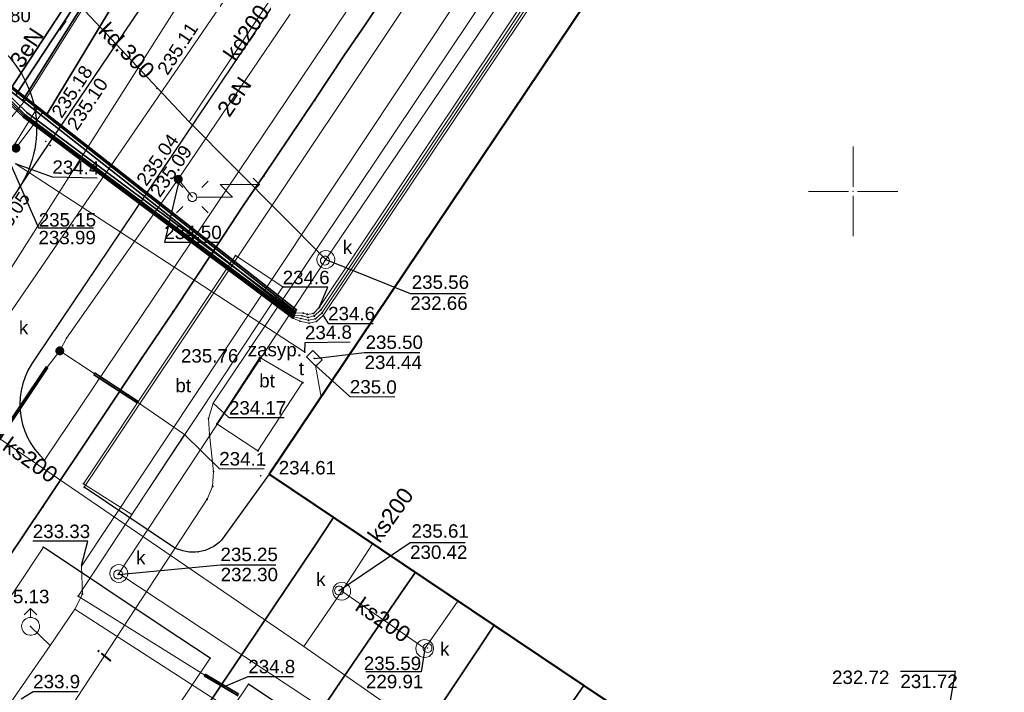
# Model space of a CAD drawing. Header units: metres. Extents: x 6603648 to 6604252, y 5739748 to 5740166.
# Tile 50 of 98: x 6603753 to 6603808, y 5739972 to 5740010. Entities that reach past the tile are written whole.
import ezdxf
from ezdxf.enums import TextEntityAlignment as Align

# ---------------------------------------------------------------- set-up
doc = ezdxf.new("R2010")
doc.units = ezdxf.units.M
doc.header["$PDSIZE"] = 0.75
doc.linetypes.add('ARK_LIN', pattern=[50, 50, 0])
doc.layers.get('0').update_dxf_attribs({"color": 252, "linetype": 'CONTINUOUS'})
for name, color, linetype, lineweight in [('GESBZO', 252, 'CONTINUOUS', 50), ('GSLKOU', 252, 'CONTINUOUS', 18), ('GSLKRW', 252, 'CONTINUOUS', 25), ('GSLTTR', 252, 'CONTINUOUS', 35), ('GSPPRB', 252, 'CONTINUOUS', 18), ('GSPWPS', 252, 'CONTINUOUS', 13), ('GSPWPS_O', 252, 'CONTINUOUS', 13), ('GSSINN', 252, 'CONTINUOUS', 18), ('GSSINN_O', 252, 'CONTINUOUS', 18), ('GSSKOA', 252, 'CONTINUOUS', 18), ('GULENN', 252, 'CONTINUOUS', 18), ('GULENN_O', 252, 'CONTINUOUS', 18), ('GULEOR', 252, 'CONTINUOUS', 35), ('GULEWN', 252, 'CONTINUOUS', 18), ('GULIPR', 252, 'CONTINUOUS', 18), ('GULIPR_O', 252, 'CONTINUOUS', 18), ('GULKDP', 252, 'CONTINUOUS', 18), ('GULKDP_O', 252, 'CONTINUOUS', 18), ('GULKSP', 252, 'CONTINUOUS', 18), ('GULKSP_O', 252, 'CONTINUOUS', 18), ('GULTPR', 252, 'CONTINUOUS', 18), ('GULWOP', 252, 'CONTINUOUS', 18), ('GUPISL', 252, 'CONTINUOUS', 18), ('GUPKSD', 252, 'CONTINUOUS', 18), ('GUPKWZ', 252, 'CONTINUOUS', 18), ('GUPKWZ_O', 252, 'CONTINUOUS', 18), ('GUPTWZ', 252, 'CONTINUOUS', 18), ('GUPTWZ_O', 252, 'CONTINUOUS', 18), ('GUPWDT', 252, 'CONTINUOUS', 18), ('GZLENN', 252, 'CONTINUOUS', 18), ('PKT_ARK', 252, 'ARK_LIN', 18)]:
    doc.layers.add(name, color=color, linetype=linetype, lineweight=lineweight)
for name, color, linetype in [('GUPESH', 252, 'CONTINUOUS'), ('GUPESH_O', 252, 'CONTINUOUS'), ('GUPEUI', 252, 'CONTINUOUS'), ('GUPISH', 252, 'CONTINUOUS'), ('GUPISH_O', 252, 'CONTINUOUS'), ('GUPKSH', 252, 'CONTINUOUS'), ('GUPKSH_O', 252, 'CONTINUOUS'), ('GUPTSH', 252, 'CONTINUOUS'), ('GUPTSH_O', 252, 'CONTINUOUS'), ('GUPWSH', 252, 'CONTINUOUS'), ('GUPWSH_O', 252, 'CONTINUOUS'), ('GUPZSH', 252, 'CONTINUOUS')]:
    doc.layers.add(name, color=color, linetype=linetype)
doc.styles.add('Arial', font='arial.ttf')

# ---------------------------------------------------------------- blocks, each defined once
blk = doc.blocks.new('GSPPRB0')
blk.add_lwpolyline([(-0.007955, 0.0225), (0.007955, 0.0225), (0.0225, 0.007955), (0.0225, -0.007955), (0.007955, -0.0225), (-0.007955, -0.0225), (-0.0225, -0.007955), (-0.0225, 0.007955)], close=True)
blk = doc.blocks.new('GSPWPS1')
blk.add_hatch(color=256).paths.add_polyline_path([(0, 0.045), (-0.011647, 0.043467), (-0.0225, 0.038971), (-0.03182, 0.03182), (-0.038971, 0.0225), (-0.043467, 0.011647), (-0.045, 0), (-0.043467, -0.011647), (-0.038971, -0.0225), (-0.03182, -0.03182), (-0.0225, -0.038971), (-0.011647, -0.043467), (0, -0.045), (0.011647, -0.043467), (0.0225, -0.038971), (0.03182, -0.03182), (0.038971, -0.0225), (0.043467, -0.011647), (0.045, 0), (0.043467, 0.011647), (0.038971, 0.0225), (0.03182, 0.03182), (0.0225, 0.038971), (0.011647, 0.043467)])
blk = doc.blocks.new('GUPISL1_5')
for points in [[(0.25, 0), (2.25, 0), (1.55, 0.7), (3.75, 0.7)], [(3.396745, 1.05234), (3.75, 0.7), (3.396745, 0.34766)]]:
    blk.add_lwpolyline(points)
blk.add_lwpolyline([(0.25, 0), (0.241481, -0.064705), (0.216506, -0.125), (0.176777, -0.176777), (0.125, -0.216506), (0.064705, -0.241481), (0, -0.25), (-0.064705, -0.241481), (-0.125, -0.216506), (-0.176777, -0.176777), (-0.216506, -0.125), (-0.241481, -0.064705), (-0.25, 0), (-0.241481, 0.064705), (-0.216506, 0.125), (-0.176777, 0.176777), (-0.125, 0.216506), (-0.064705, 0.241481), (0, 0.25), (0.064705, 0.241481), (0.125, 0.216506), (0.176777, 0.176777), (0.216506, 0.125), (0.241481, 0.064705)], close=True)
blk = doc.blocks.new('GUPISL1_4')
blk.add_lwpolyline([(0.25, 0), (0.241481, -0.064705), (0.216506, -0.125), (0.176777, -0.176777), (0.125, -0.216506), (0.064705, -0.241481), (0, -0.25), (-0.064705, -0.241481), (-0.125, -0.216506), (-0.176777, -0.176777), (-0.216506, -0.125), (-0.241481, -0.064705), (-0.25, 0), (-0.241481, 0.064705), (-0.216506, 0.125), (-0.176777, 0.176777), (-0.125, 0.216506), (-0.064705, 0.241481), (0, 0.25), (0.064705, 0.241481), (0.125, 0.216506), (0.176777, 0.176777), (0.216506, 0.125), (0.241481, 0.064705)], close=True)
blk = doc.blocks.new('GUPISL1_10')
for points in [[(-0.883883, 0.883883), (-0.53033, 0.53033)], [(0.883883, 0.883883), (0.53033, 0.53033)], [(-0.883883, -0.883883), (-0.53033, -0.53033)], [(0.883883, -0.883883), (0.53033, -0.53033)]]:
    blk.add_lwpolyline(points)
blk.add_lwpolyline([(0.25, 0), (0.234922, -0.085505), (0.19151, -0.160697), (0.125, -0.216507), (0.064705, -0.241482), (0, -0.25), (-0.064705, -0.241482), (-0.125, -0.216507), (-0.183262, -0.170042), (-0.225242, -0.10847), (-0.247207, -0.03726), (-0.247207, 0.03726), (-0.225242, 0.10847), (-0.183262, 0.170042), (-0.125, 0.216507), (-0.05563, 0.243732), (0.018682, 0.2493), (0.091335, 0.232718), (0.155872, 0.195458), (0.20656, 0.14083), (0.238893, 0.07369)], close=True)
blk = doc.blocks.new('GUPESH1')
blk.add_hatch(color=256).paths.add_polyline_path([(0, 0.045), (-0.011647, 0.043467), (-0.0225, 0.038971), (-0.03182, 0.03182), (-0.038971, 0.0225), (-0.043467, 0.011647), (-0.045, 0), (-0.043467, -0.011647), (-0.038971, -0.0225), (-0.03182, -0.03182), (-0.0225, -0.038971), (-0.011647, -0.043467), (0, -0.045), (0.011647, -0.043467), (0.0225, -0.038971), (0.03182, -0.03182), (0.038971, -0.0225), (0.043467, -0.011647), (0.045, 0), (0.043467, 0.011647), (0.038971, 0.0225), (0.03182, 0.03182), (0.0225, 0.038971), (0.011647, 0.043467)])
blk = doc.blocks.new('GUPEUI1')
blk.add_hatch(color=256).paths.add_polyline_path([(0, 0.25), (-0.064705, 0.241481), (-0.125, 0.216506), (-0.176777, 0.176777), (-0.216506, 0.125), (-0.241481, 0.064705), (-0.25, 0), (-0.241481, -0.064705), (-0.216506, -0.125), (-0.176777, -0.176777), (-0.125, -0.216506), (-0.064705, -0.241481), (0, -0.25), (0.064705, -0.241481), (0.125, -0.216506), (0.176777, -0.176777), (0.216506, -0.125), (0.241481, -0.064705), (0.25, 0), (0.241481, 0.064705), (0.216506, 0.125), (0.176777, 0.176777), (0.125, 0.216506), (0.064705, 0.241481)])
blk = doc.blocks.new('GUPTSH1')
blk.add_hatch(color=256).paths.add_polyline_path([(0, 0.045), (-0.011647, 0.043467), (-0.0225, 0.038971), (-0.03182, 0.03182), (-0.038971, 0.0225), (-0.043467, 0.011647), (-0.045, 0), (-0.043467, -0.011647), (-0.038971, -0.0225), (-0.03182, -0.03182), (-0.0225, -0.038971), (-0.011647, -0.043467), (0, -0.045), (0.011647, -0.043467), (0.0225, -0.038971), (0.03182, -0.03182), (0.038971, -0.0225), (0.043467, -0.011647), (0.045, 0), (0.043467, 0.011647), (0.038971, 0.0225), (0.03182, 0.03182), (0.0225, 0.038971), (0.011647, 0.043467)])
blk = doc.blocks.new('GUPWDT1')
blk.add_lwpolyline([(0.5, 0), (0.492404, -0.086824), (0.469846, -0.17101), (0.433013, -0.25), (0.383022, -0.321394), (0.321394, -0.383022), (0.25, -0.433013), (0.17101, -0.469846), (0.086824, -0.492404), (0, -0.5), (-0.086824, -0.492404), (-0.17101, -0.469846), (-0.25, -0.433013), (-0.32743, -0.377875), (-0.393027, -0.309079), (-0.444418, -0.229113), (-0.479746, -0.140866), (-0.497736, -0.047528), (-0.497736, 0.047528), (-0.479746, 0.140866), (-0.444418, 0.229113), (-0.393027, 0.309079), (-0.32743, 0.377875), (-0.25, 0.433013), (-0.163534, 0.4725), (-0.071157, 0.494911), (0.023791, 0.499434), (0.117879, 0.485906), (0.207708, 0.454816), (0.290028, 0.407288), (0.361867, 0.34504), (0.420627, 0.27032), (0.464184, 0.185831), (0.490964, 0.094626)], close=True)
for points in [[(0.5, 0), (1, 0)], [(0.646447, 0.353553), (1, 0), (0.646447, -0.353553)]]:
    blk.add_lwpolyline(points)
blk = doc.blocks.new('GUPKWZ1_1')
blk.add_lwpolyline([(0.25, 0), (0.241481, -0.064705), (0.216506, -0.125), (0.176777, -0.176777), (0.125, -0.216506), (0.064705, -0.241481), (0, -0.25), (-0.064705, -0.241481), (-0.125, -0.216506), (-0.176777, -0.176777), (-0.216506, -0.125), (-0.241481, -0.064705), (-0.25, 0), (-0.241481, 0.064705), (-0.216506, 0.125), (-0.176777, 0.176777), (-0.125, 0.216506), (-0.064705, 0.241481), (0, 0.25), (0.064705, 0.241481), (0.125, 0.216506), (0.176777, 0.176777), (0.216506, 0.125), (0.241481, 0.064705)], close=True)
blk = doc.blocks.new('GUPKSD1_1')
blk.add_lwpolyline([(0.5, 0), (0.482963, -0.12941), (0.433013, -0.25), (0.353553, -0.353553), (0.25, -0.433013), (0.12941, -0.482963), (0, -0.5), (-0.12941, -0.482963), (-0.25, -0.433013), (-0.353553, -0.353553), (-0.433013, -0.25), (-0.482963, -0.12941), (-0.5, 0), (-0.482963, 0.12941), (-0.433013, 0.25), (-0.353553, 0.353553), (-0.25, 0.433013), (-0.12941, 0.482963), (0, 0.5), (0.12941, 0.482963), (0.25, 0.433013), (0.353553, 0.353553), (0.433013, 0.25), (0.482963, 0.12941)], close=True)
blk = doc.blocks.new('GUPISH1')
blk.add_hatch(color=256).paths.add_polyline_path([(0, 0.045), (-0.011647, 0.043467), (-0.0225, 0.038971), (-0.03182, 0.03182), (-0.038971, 0.0225), (-0.043467, 0.011647), (-0.045, 0), (-0.043467, -0.011647), (-0.038971, -0.0225), (-0.03182, -0.03182), (-0.0225, -0.038971), (-0.011647, -0.043467), (0, -0.045), (0.011647, -0.043467), (0.0225, -0.038971), (0.03182, -0.03182), (0.038971, -0.0225), (0.043467, -0.011647), (0.045, 0), (0.043467, 0.011647), (0.038971, 0.0225), (0.03182, 0.03182), (0.0225, 0.038971), (0.011647, 0.043467)])
blk = doc.blocks.new('GUPZSH1')
blk.add_hatch(color=256).paths.add_polyline_path([(0, 0.045), (-0.011647, 0.043467), (-0.0225, 0.038971), (-0.03182, 0.03182), (-0.038971, 0.0225), (-0.043467, 0.011647), (-0.045, 0), (-0.043467, -0.011647), (-0.038971, -0.0225), (-0.03182, -0.03182), (-0.0225, -0.038971), (-0.011647, -0.043467), (0, -0.045), (0.011647, -0.043467), (0.0225, -0.038971), (0.03182, -0.03182), (0.038971, -0.0225), (0.043467, -0.011647), (0.045, 0), (0.043467, 0.011647), (0.038971, 0.0225), (0.03182, 0.03182), (0.0225, 0.038971), (0.011647, 0.043467)])
blk = doc.blocks.new('GUPKSH1')
blk.add_hatch(color=256).paths.add_polyline_path([(0, 0.045), (-0.011647, 0.043467), (-0.0225, 0.038971), (-0.03182, 0.03182), (-0.038971, 0.0225), (-0.043467, 0.011647), (-0.045, 0), (-0.043467, -0.011647), (-0.038971, -0.0225), (-0.03182, -0.03182), (-0.0225, -0.038971), (-0.011647, -0.043467), (0, -0.045), (0.011647, -0.043467), (0.0225, -0.038971), (0.03182, -0.03182), (0.038971, -0.0225), (0.043467, -0.011647), (0.045, 0), (0.043467, 0.011647), (0.038971, 0.0225), (0.03182, 0.03182), (0.0225, 0.038971), (0.011647, 0.043467)])
blk = doc.blocks.new('GUPWSH1')
blk.add_hatch(color=256).paths.add_polyline_path([(0, 0.045), (-0.011647, 0.043467), (-0.0225, 0.038971), (-0.03182, 0.03182), (-0.038971, 0.0225), (-0.043467, 0.011647), (-0.045, 0), (-0.043467, -0.011647), (-0.038971, -0.0225), (-0.03182, -0.03182), (-0.0225, -0.038971), (-0.011647, -0.043467), (0, -0.045), (0.011647, -0.043467), (0.0225, -0.038971), (0.03182, -0.03182), (0.038971, -0.0225), (0.043467, -0.011647), (0.045, 0), (0.043467, 0.011647), (0.038971, 0.0225), (0.03182, 0.03182), (0.0225, 0.038971), (0.011647, 0.043467)])
blk = doc.blocks.new('GUPTWZ1_3')
blk.add_lwpolyline([(0.375, -0.25), (-0.375, -0.25), (-0.375, 0.25), (0.375, 0.25)], close=True)
blk = doc.blocks.new('ASS_SYM', base_point=(826.5, 303.25))
at = {"layer": 'PKT_ARK'}
for p, q in [((826.5, 303.5), (826.5, 305.75)), ((826.25, 303.25), (824, 303.25)), ((826.75, 303.25), (829, 303.25)), ((826.5, 303), (826.5, 300.75))]:
    blk.add_line(p, q, dxfattribs=at)
blk.add_point((826.5, 303.25), dxfattribs=at)
blk.add_point((826.5, 303.25), dxfattribs=at)

msp = doc.modelspace()

# ---------------------------------------------------------------- linework, layer by layer
at = {"layer": 'GESBZO'}
msp.add_lwpolyline([(6603844.91, 5740034.49), (6603839.9, 5740027), (6603875.35, 5740003.17), (6603880.41, 5740010.65), (6603920.5, 5739983.7), (6603873.22, 5739913.17), (6603833.08, 5739940.09), (6603838.08, 5739947.56), (6603802.57, 5739971.43), (6603797.54, 5739963.94), (6603767.37, 5739984.2), (6603814.71, 5740054.71)], close=True, dxfattribs=at)
at = {"layer": 'GSLKOU'}
for points in [[(6603809.243, 5740065.882), (6603754.818, 5739984.99)], [(6603811.237, 5740064.731), (6603757.034, 5739983.47)], [(6603734.536, 5739949.701), (6603754.754, 5739980.119)], [(6603764.077, 5739973.918), (6603745.973, 5739946.97)], [(6603766.216, 5739972.471), (6603754.164, 5739954.516)]]:
    msp.add_lwpolyline(points, dxfattribs=at)
at = {"layer": 'GSLKRW'}
for points in [[(6603753.371, 5740000.151), (6603765.668, 5740018.361), (6603766.655, 5740019.953), (6603778.475, 5740037.568), (6603779.066, 5740038.432), (6603787.402, 5740050.94), (6603788.507, 5740052.702), (6603794.339, 5740061.531), (6603795.553, 5740063.198), (6603803.8, 5740084.82)], [(6603764.077, 5739973.918), (6603761.452, 5739975.656), (6603754.754, 5739980.119)], [(6603768.63, 5739970.849), (6603766.216, 5739972.471)]]:
    msp.add_lwpolyline(points, dxfattribs=at)
for points in [[(6603809.243, 5740065.882, 0.116601), (6603807.165, 5740066.28, 0.272106), (6603803.01, 5740063.496), (6603801.016, 5740060.696), (6603793.328, 5740048.989), (6603771.753, 5740016.61), (6603767.45, 5740010.203), (6603754.319, 5739990.676, 0.390296), (6603754.818, 5739984.99)], [(6603751.714, 5740008.484, -0.411757), (6603753.371, 5740000.151), (6603739.63, 5739979.68, -0.163934), (6603737.64, 5739978.03)], [(6603767.372, 5739984.196), (6603764.711, 5739980.51, -0.333118), (6603762.032, 5739980.118), (6603757.034, 5739983.47)]]:
    msp.add_lwpolyline(points, format="xyb", dxfattribs=at)
at = {"layer": 'GSLTTR'}
msp.add_lwpolyline([(6603798.37, 5740047.63), (6603795.52, 5740043.39), (6603794.39, 5740041.71), (6603792.71, 5740039.16), (6603789.88, 5740034.95), (6603788.74, 5740033.29), (6603786.88, 5740030.47), (6603784.05, 5740026.22), (6603782.93, 5740024.54), (6603781.21, 5740021.98), (6603778.39, 5740017.78), (6603777.26, 5740016.12), (6603775.57, 5740013.57), (6603772.73, 5740009.3), (6603771.58, 5740007.63), (6603769.91, 5740005.09), (6603767.08, 5740000.88), (6603765.9, 5739999.17), (6603764.21, 5739996.58), (6603762, 5739993.28), (6603760.24, 5739990.67), (6603757.98, 5739987.27), (6603754.73, 5739982.39), (6603751.71, 5739977.92)], dxfattribs=at)
for points in [[(6603749.51, 5739910.14, -0.046197), (6603745.82, 5739913.14, -0.026842), (6603743.9, 5739915.24, -0.075296), (6603740.8, 5739919.97, -0.066453), (6603739.33, 5739924.79, -0.051989), (6603739.12, 5739929.17, -0.009541), (6603739.17, 5739929.86, -0.113235), (6603742.57, 5739939.33), (6603744.11, 5739941.73), (6603744.69, 5739942.6), (6603747.38, 5739946.66), (6603750.92, 5739951.92), (6603756.52, 5739960.27), (6603762.25, 5739968.78), (6603769.89, 5739980.14), (6603770.97, 5739981.78)], [(6603775.54, 5739978.72), (6603774.92, 5739977.81), (6603771.27, 5739972.47), (6603767.58, 5739966.97, -0.030946), (6603763.81, 5739962.03, -0.011924), (6603759.5, 5739957.63, 0.018577), (6603752.12, 5739950.98, 0.058962), (6603744.69, 5739942.6)], [(6603758.67, 5739904.01, -0.086393), (6603752.76, 5739909.2, -0.036176), (6603750.96, 5739911.78, -0.024449), (6603750.16, 5739913.25, -0.068711), (6603748.65, 5739918.14, -0.015582), (6603748.48, 5739919.48, -0.045773), (6603748.45, 5739923.25, -0.027228), (6603748.8, 5739925.68, -0.067876), (6603750.88, 5739931.65), (6603753.79, 5739936.54), (6603757.16, 5739941.63), (6603760.04, 5739946), (6603763.38, 5739951.03), (6603769.56, 5739960.23), (6603775.75, 5739969.48), (6603779.11, 5739974.5), (6603779.94, 5739975.76)], [(6603784.96, 5739972.39), (6603783.99, 5739971), (6603781.5, 5739967.38), (6603777.41, 5739961.46), (6603774, 5739957.28), (6603770.22, 5739953.43, -0.001224), (6603765.68, 5739949.17, 0.022454), (6603757.54, 5739941.29), (6603753.79, 5739936.54)]]:
    msp.add_lwpolyline(points, format="xyb", dxfattribs=at)
at = {"layer": 'GSSINN'}
for points in [[(6603759.69, 5739981.95), (6603768.13, 5739994.66), (6603765.49, 5739996.42), (6603757, 5739983.67)], [(6603766.841, 5739990.717), (6603769.239, 5739989.315), (6603766.745, 5739985.514), (6603764.445, 5739987.008)]]:
    msp.add_lwpolyline(points, close=True, dxfattribs=at)
at = {"layer": 'GSSKOA'}
msp.add_lwpolyline([(6603715.538, 5740044.785), (6603757.379, 5740016.708, 0.395703), (6603765.668, 5740018.361), (6603753.371, 5740000.151, 0.411757), (6603751.714, 5740008.484), (6603748.13, 5740010.83), (6603738.74, 5740017.1), (6603736.51, 5740018.59), (6603732.35, 5740021.36), (6603730.12, 5740022.86), (6603726, 5740025.6), (6603723.79, 5740027.08), (6603719.86, 5740029.72), (6603717.63, 5740031.22), (6603713.87, 5740033.74), (6603712.38, 5740034.75), (6603711.06, 5740035.65), (6603709.86, 5740036.43), (6603715.18, 5740044.25)], format="xyb", close=True, dxfattribs=at)
at = {"layer": 'GULENN'}
for points in [[(6603751.33, 5740006.47), (6603753.69, 5740004.21), (6603768.72, 5739992.99), (6603769.14, 5739992.9), (6603769.57, 5739992.8), (6603769.95, 5739992.88), (6603770.32, 5739993.2), (6603782.6, 5740011.57), (6603794.96, 5740029.59), (6603795.46, 5740029.93), (6603795.85, 5740029.98), (6603797.51, 5740029.1)], [(6603751.39, 5740006.58), (6603753.74, 5740004.27), (6603768.76, 5739993.06), (6603769.21, 5739993.05), (6603769.54, 5739992.96), (6603769.89, 5739993.04), (6603770.25, 5739993.36), (6603782.47, 5740011.66), (6603794.86, 5740029.73), (6603795.44, 5740030.1), (6603795.89, 5740030.19), (6603797.44, 5740028.99)], [(6603751.45, 5740006.69), (6603753.83, 5740004.41), (6603768.82, 5739993.21), (6603769.28, 5739993.2), (6603769.5, 5739993.13), (6603769.84, 5739993.18), (6603770.17, 5739993.51), (6603782.34, 5740011.75), (6603794.76, 5740029.87), (6603795.42, 5740030.32), (6603795.94, 5740030.39), (6603797.44, 5740028.99)], [(6603751.27, 5740006.35), (6603753.65, 5740004.14), (6603768.7, 5739992.92), (6603769.08, 5739992.75), (6603769.61, 5739992.64), (6603770.01, 5739992.73), (6603770.39, 5739993.06), (6603782.72, 5740011.49), (6603795.05, 5740029.46), (6603795.48, 5740029.75), (6603795.8, 5740029.78), (6603797.4, 5740028.93)], [(6603768.546, 5740009.905), (6603762.29, 5740000.677), (6603763.077, 5739999.68), (6603762.29, 5740000.677), (6603756.047, 5739991.801), (6603755.671, 5739991.093)], [(6603734.304, 5739989.271), (6603739.443, 5739985.326), (6603740.881, 5739984.925), (6603747.092, 5739993.941), (6603752.78, 5740002.047), (6603754.36, 5740004.599)], [(6603755.671, 5739991.093), (6603754.96, 5739990.181)], [(6603757.587, 5739989.821), (6603755.671, 5739991.093)], [(6603764.868, 5739972.339), (6603763.766, 5739972.982), (6603756.706, 5739977.385), (6603762.646, 5739986.412), (6603760.019, 5739988.229)]]:
    msp.add_lwpolyline(points, dxfattribs=at)
msp.add_lwpolyline([(6603736.175, 5739991.99), (6603737.452, 5739991.111, -0.233379), (6603738.019, 5739992.906, -0.216868), (6603738.957, 5739993.475, -0.249551), (6603740.074, 5739993.07, -0.49593), (6603738.523, 5739990.375), (6603741.539, 5739988.499), (6603742.428, 5739988.577), (6603746.595, 5739994.272), (6603751.787, 5740002.697), (6603753.691, 5740005.036), (6603757.306, 5740010.8), (6603764.003, 5740021.476)], format="xyb", dxfattribs=at)
at = {"layer": 'GULEOR'}
for points in [[(6603752.839, 5740005.599), (6603756.566, 5740011.295)], [(6603756.931, 5740011.052), (6603753.194, 5740005.366)], [(6603753.61, 5740005.094), (6603757.225, 5740010.858)], [(6603758.431, 5740010.062), (6603754.907, 5740004.24)], [(6603752.07, 5740006.25), (6603768.78, 5739993.13)], [(6603752.17, 5740006.38), (6603768.85, 5739993.29)], [(6603752.22, 5740006.44), (6603768.89, 5739993.38)], [(6603768.7, 5739992.92), (6603753.65, 5740004.14)], [(6603753.69, 5740004.21), (6603768.72, 5739992.99)], [(6603768.76, 5739993.06), (6603753.74, 5740004.27)], [(6603753.83, 5740004.41), (6603768.82, 5739993.21)], [(6603754.919, 5739990.209), (6603750.347, 5739983.401)], [(6603750.431, 5739983.345), (6603755.002, 5739990.153)], [(6603759.992, 5739988.188), (6603757.559, 5739989.779)], [(6603757.614, 5739989.863), (6603760.046, 5739988.271)], [(6603765.633, 5739971.826), (6603763.74, 5739972.938)], [(6603763.791, 5739973.025), (6603765.684, 5739971.912)]]:
    msp.add_lwpolyline(points, dxfattribs=at)
at = {"layer": 'GULEWN'}
msp.add_lwpolyline([(6603753.223, 5740002.416), (6603754.694, 5740004.376)], dxfattribs=at)
at = {"layer": 'GULIPR'}
msp.add_lwpolyline([(6603968.619, 5740144.814), (6603975.25, 5740116.21), (6603975.36, 5740113.47), (6603975.12, 5740112.55), (6603973.98, 5740112.37), (6603950.48, 5740113.94), (6603946.84, 5740115.52), (6603849.45, 5740122.18), (6603848.6, 5740122), (6603848.27, 5740121.27), (6603845.59, 5740105.6), (6603845.42, 5740103.94), (6603844.83, 5740102.79), (6603829.34, 5740084.41), (6603811.06, 5740057.99), (6603764.25, 5739988.16), (6603763.98, 5739987.31), (6603764.04, 5739986.41), (6603764.26, 5739984.35), (6603764.21, 5739983.52), (6603763.9, 5739982.8), (6603750.78, 5739962.8)], dxfattribs=at)
at = {"layer": 'GULKDP'}
for points in [[(6603764.477, 5739907.103), (6603762.949, 5739907.983), (6603754.079, 5739913.346), (6603717.161, 5739937.74), (6603730.219, 5739957.456), (6603752.8, 5739993.086), (6603781.546, 5740035.03), (6603814.503, 5740080.605)], [(6603804.076, 5740045.754), (6603770.532, 5739996.192)], [(6603769.447, 5740013.802), (6603762.906, 5740003.89)], [(6603770.532, 5739996.192), (6603762.906, 5740003.89), (6603755.907, 5740011.341)], [(6603808.053, 5739945.704), (6603782.235, 5739963.27), (6603758.971, 5739978.657), (6603770.532, 5739996.192)]]:
    msp.add_lwpolyline(points, dxfattribs=at)
at = {"layer": 'GULKSP'}
for points in [[(6603748.516, 5739988.769), (6603772.737, 5740026.902), (6603803.221, 5740067.921)], [(6603748.516, 5739988.769), (6603769.313, 5739974.582), (6603787.37, 5739961.971), (6603794.163, 5739956.998)], [(6603773.151, 5739980.311), (6603771.423, 5739977.666), (6603769.313, 5739974.582)], [(6603777.906, 5739977.116), (6603776.059, 5739974.458), (6603771.423, 5739977.666)]]:
    msp.add_lwpolyline(points, dxfattribs=at)
at = {"layer": 'GULTPR'}
for points in [[(6603769.364, 5739991.018), (6603753.171, 5740001.557)], [(6603770.27, 5739988.513), (6603769.968, 5739990.281)]]:
    msp.add_lwpolyline(points, dxfattribs=at)
at = {"layer": 'GULWOP'}
for points in [[(6603809.624, 5740060.378), (6603784.117, 5740020.202), (6603782.444, 5740017.547), (6603756.892, 5739979.065), (6603756.933, 5739977.506), (6603756.52, 5739976.667)], [(6603745.201, 5739960.057), (6603746.79, 5739962.599), (6603755.14, 5739974.639), (6603756.52, 5739976.667)], [(6603825.656, 5739849.078), (6603825.941, 5739853.814), (6603837.788, 5739855.542), (6603869.267, 5739902.302), (6603868.152, 5739903.059), (6603866.813, 5739903.963), (6603828.065, 5739929.382), (6603823.148, 5739932.634), (6603789.626, 5739954.786), (6603786.394, 5739957.382), (6603756.52, 5739976.667)], [(6603755.14, 5739974.639), (6603754.039, 5739975.697)]]:
    msp.add_lwpolyline(points, dxfattribs=at)
at = {"layer": 'GUPESH_O', "flags": 128}
for points in [[(6603762.332, 5740000.654), (6603761.514, 5739997.163), (6603764.594, 5739997.163)], [(6603770.17, 5739993.51), (6603770.646, 5739994.643), (6603768.126, 5739994.643)], [(6603770.39, 5739993.06), (6603770.665, 5739992.627), (6603773.185, 5739992.627)], [(6603762.646, 5739986.412), (6603764.575, 5739984.522), (6603767.095, 5739984.495)], [(6603764.868, 5739972.339), (6603766.205, 5739972.907), (6603768.725, 5739972.907)], [(6603753.52, 5739971.652), (6603754.185, 5739972.066), (6603756.705, 5739972.066)]]:
    msp.add_lwpolyline(points, dxfattribs=at)
at = {"layer": 'GUPISH_O', "flags": 128}
msp.add_lwpolyline([(6603764.25, 5739988.16), (6603765.123, 5739987.359), (6603768.203, 5739987.359)], dxfattribs=at)
at = {"layer": 'GUPKSH_O', "flags": 128}
for points in [[(6603770.532, 5739996.192), (6603775.257, 5739994.305), (6603778.337, 5739994.305)], [(6603771.273, 5739977.703), (6603775.244, 5739980.392), (6603778.324, 5739980.392)], [(6603758.932, 5739978.596), (6603764.658, 5739979.141), (6603767.738, 5739979.141)], [(6603776.073, 5739974.452), (6603775.86, 5739973.164), (6603772.78, 5739973.164)], [(6603804.681, 5739967.024), (6603805.721, 5739973.177), (6603802.641, 5739973.177)]]:
    msp.add_lwpolyline(points, dxfattribs=at)
at = {"layer": 'GUPTSH_O', "flags": 128}
for points in [[(6603752.811, 5740001.781), (6603754.48, 5739997.97), (6603757.56, 5739997.97)], [(6603753.171, 5740001.557), (6603755.246, 5740000.818), (6603757.766, 5740000.763)], [(6603769.364, 5739991.018), (6603769.378, 5739991.559), (6603771.897, 5739991.597)], [(6603769.902, 5739990.668), (6603772.701, 5739990.998), (6603775.781, 5739990.998)], [(6603769.968, 5739990.281), (6603771.875, 5739988.541), (6603774.395, 5739988.521)]]:
    msp.add_lwpolyline(points, dxfattribs=at)
at = {"layer": 'GUPWSH_O', "flags": 128}
msp.add_lwpolyline([(6603756.889, 5739979.099), (6603757.244, 5739980.459), (6603754.164, 5739980.459)], dxfattribs=at)
at = {"layer": 'GZLENN'}
msp.add_lwpolyline([(6603755.67, 5740009), (6603756.03, 5740009.53)], dxfattribs=at)

# ---------------------------------------------------------------- block references
at = {"layer": 'GSPPRB', "rotation": 90}
for p in [(6603772.73, 5740009.3), (6603771.58, 5740007.63), (6603769.91, 5740005.09), (6603753.691, 5740005.036), (6603754.254, 5740004.679), (6603754.36, 5740004.599), (6603753.65, 5740004.14), (6603753.69, 5740004.21), (6603753.74, 5740004.27), (6603753.83, 5740004.41), (6603754.694, 5740004.376), (6603767.08, 5740000.88), (6603765.9, 5739999.17), (6603764.21, 5739996.58), (6603765.49, 5739996.42), (6603768.13, 5739994.66), (6603762, 5739993.28), (6603768.72, 5739992.99), (6603768.76, 5739993.06), (6603768.78, 5739993.13), (6603768.82, 5739993.21), (6603768.85, 5739993.29), (6603768.89, 5739993.38), (6603769.21, 5739993.05), (6603769.28, 5739993.2), (6603769.5, 5739993.13), (6603769.84, 5739993.18), (6603769.89, 5739993.04), (6603770.17, 5739993.51), (6603770.25, 5739993.36), (6603770.32, 5739993.2), (6603770.39, 5739993.06), (6603768.7, 5739992.92), (6603769.08, 5739992.75), (6603769.14, 5739992.9), (6603769.54, 5739992.96), (6603769.57, 5739992.8), (6603769.61, 5739992.64), (6603769.95, 5739992.88), (6603770.01, 5739992.73), (6603756.047, 5739991.801), (6603760.24, 5739990.67), (6603766.841, 5739990.717), (6603754.96, 5739990.181), (6603757.587, 5739989.821), (6603769.239, 5739989.315), (6603760.019, 5739988.229), (6603753.474, 5739987.589), (6603757.98, 5739987.27), (6603763.98, 5739987.31), (6603764.445, 5739987.008), (6603764.04, 5739986.41), (6603766.745, 5739985.514), (6603764.26, 5739984.35), (6603767.37, 5739984.2), (6603767.372, 5739984.196), (6603757, 5739983.67), (6603757.034, 5739983.47), (6603764.21, 5739983.52), (6603763.9, 5739982.8), (6603754.73, 5739982.39), (6603759.69, 5739981.95), (6603770.97, 5739981.78), (6603754.754, 5739980.119), (6603763.383, 5739979.861), (6603769.89, 5739980.14), (6603775.54, 5739978.72), (6603774.92, 5739977.81), (6603756.706, 5739977.385), (6603756.933, 5739977.506), (6603779.94, 5739975.76), (6603779.11, 5739974.5), (6603764.077, 5739973.918), (6603763.766, 5739972.982), (6603766.216, 5739972.471), (6603771.27, 5739972.47), (6603784.96, 5739972.39)]:
    msp.add_blockref('GSPPRB0', p, dxfattribs=at)
at = {"layer": 'GSPWPS', "rotation": 90}
for p in [(6603761.097, 5740005.753), (6603754.89, 5740002.795), (6603755.131, 5740002.563), (6603760.337, 5739999.798), (6603760.517, 5739999.653), (6603766.868, 5739990.513), (6603766.894, 5739984.115)]:
    msp.add_blockref('GSPWPS1', p, dxfattribs=at)
at = {"layer": 'GUPESH', "rotation": 90}
for p in [(6603753.65, 5740004.14), (6603753.69, 5740004.21), (6603753.74, 5740004.27), (6603753.83, 5740004.41), (6603762.29, 5740000.677), (6603770.17, 5739993.51), (6603768.72, 5739992.99), (6603768.76, 5739993.06), (6603768.78, 5739993.13), (6603768.82, 5739993.21), (6603768.85, 5739993.29), (6603768.89, 5739993.38), (6603769.21, 5739993.05), (6603769.28, 5739993.2), (6603769.5, 5739993.13), (6603769.54, 5739992.96), (6603769.84, 5739993.18), (6603769.89, 5739993.04), (6603770.25, 5739993.36), (6603770.32, 5739993.2), (6603770.39, 5739993.06), (6603768.7, 5739992.92), (6603769.08, 5739992.75), (6603769.14, 5739992.9), (6603769.57, 5739992.8), (6603769.61, 5739992.64), (6603769.95, 5739992.88), (6603770.01, 5739992.73), (6603762.646, 5739986.412), (6603764.868, 5739972.339)]:
    msp.add_blockref('GUPESH1', p, dxfattribs=at)
at = {"layer": 'GUPEUI', "rotation": 90}
for p in [(6603753.223, 5740002.416), (6603762.29, 5740000.677), (6603755.671, 5739991.093)]:
    msp.add_blockref('GUPEUI1', p, dxfattribs=at)
at = {"layer": 'GUPISH', "rotation": 90}
msp.add_blockref('GUPISH1', (6603764.25, 5739988.16), dxfattribs=at)
at = {"layer": 'GUPISL'}
for name, rotation in [('GUPISL1_5', 359.9999974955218), ('GUPISL1_10', 90), ('GUPISL1_4', 90)]:
    msp.add_blockref(name, (6603763.077, 5739999.68), dxfattribs=dict(at, rotation=rotation))
at = {"layer": 'GUPKSD', "rotation": 90}
for p in [(6603770.532, 5739996.192), (6603758.971, 5739978.657), (6603771.423, 5739977.666), (6603776.059, 5739974.458)]:
    msp.add_blockref('GUPKSD1_1', p, dxfattribs=at)
at = {"layer": 'GUPKSH', "rotation": 90}
for p in [(6603770.483, 5739996.131), (6603770.532, 5739996.192), (6603758.971, 5739978.657), (6603758.932, 5739978.596), (6603771.273, 5739977.703), (6603771.423, 5739977.666), (6603776.059, 5739974.458), (6603776.218, 5739974.492)]:
    msp.add_blockref('GUPKSH1', p, dxfattribs=at)
at = {"layer": 'GUPKWZ', "rotation": 90}
for p in [(6603770.483, 5739996.131), (6603758.932, 5739978.596), (6603771.273, 5739977.703), (6603776.218, 5739974.492)]:
    msp.add_blockref('GUPKWZ1_1', p, dxfattribs=at)
at = {"layer": 'GUPTSH', "rotation": 90}
for p in [(6603769.36, 5739991.02), (6603769.887, 5739990.672), (6603769.902, 5739990.668), (6603769.968, 5739990.281)]:
    msp.add_blockref('GUPTSH1', p, dxfattribs=at)
at = {"layer": 'GUPTWZ', "rotation": 314.9020684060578}
msp.add_blockref('GUPTWZ1_3', (6603769.89, 5739990.67), dxfattribs=at)
at = {"layer": 'GUPWDT', "rotation": 90}
msp.add_blockref('GUPWDT1', (6603754.039, 5739975.697), dxfattribs=at)
at = {"layer": 'GUPWSH', "rotation": 90}
for p in [(6603756.892, 5739979.065), (6603754.039, 5739975.697)]:
    msp.add_blockref('GUPWSH1', p, dxfattribs=at)
at = {"layer": 'GUPZSH', "rotation": 90}
for p in [(6603764.04, 5739986.41), (6603764.26, 5739984.35), (6603763.9, 5739982.8)]:
    msp.add_blockref('GUPZSH1', p, dxfattribs=at)
at = {"layer": 'PKT_ARK'}
msp.add_blockref('ASS_SYM', (6603800, 5740000), dxfattribs=at)

# ---------------------------------------------------------------- texts
at = {"layer": 'GSPWPS_O', "style": 'Arial'}
for s, rotation, p in [('235.11', 56.7849, (6603761.689, 5740006.44)), ('235.18', 56.5358, (6603755.78, 5740004.037)), ('235.10', 56.5358, (6603756.64, 5740003.343)), ('235.04', 54.8618, (6603760.511, 5740000.242)), ('235.09', 54.8618, (6603761.264, 5739999.617)), ('235.05', 56.6909, (6603752.29, 5739996.963)), ('235.76', 360, (6603762.441, 5739990.437)), ('234.61', 360, (6603767.904, 5739984.189)), ('232.72', 360, (6603798.822, 5739972.48))]:
    msp.add_text(s, height=0.75, rotation=rotation, dxfattribs=at).set_placement(p)
at = {"layer": 'GSSINN_O', "style": 'Arial'}
for p in [(6603767.252, 5739989.051), (6603762.565, 5739988.778)]:
    msp.add_text('bt', height=0.75, rotation=360, dxfattribs=at).set_placement(p, align=Align.CENTER)
at = {"layer": 'GULENN_O', "style": 'Arial'}
for s, rotation, p in [('3eN', 56.7006, (6603754.193, 5740007.78)), ('2eN', 55.8612, (6603765.791, 5740005.039))]:
    msp.add_text(s, height=0.9, rotation=rotation, dxfattribs=at).set_placement(p, align=Align.CENTER)
at = {"layer": 'GULIPR_O', "style": 'Arial'}
msp.add_text('i', height=0.9, rotation=51.0064, dxfattribs=at).set_placement((6603758.529, 5739973.761), align=Align.CENTER)
at = {"layer": 'GULKDP_O', "style": 'Arial'}
for s, rotation, p in [('kd200', 55.4275, (6603766.465, 5740008.614)), ('kd.300', 314.7286, (6603759.093, 5740007.555))]:
    msp.add_text(s, height=0.9, rotation=rotation, dxfattribs=at).set_placement(p, align=Align.CENTER)
at = {"layer": 'GULKSP_O', "style": 'Arial'}
for rotation, p in [(324.5507, (6603753.769, 5739984.63)), (54.46, (6603774.519, 5739981.662)), (325.3164, (6603773.485, 5739975.692))]:
    msp.add_text('ks200', height=0.9, rotation=rotation, dxfattribs=at).set_placement(p, align=Align.CENTER)
at = {"layer": 'GUPESH_O', "style": 'Arial'}
for s, rotation, p in [('234.50', 360, (6603761.514, 5739997.335)), ('234.6', 360, (6603768.126, 5739994.816)), ('234.6', 360, (6603770.665, 5739992.799)), ('234.1', 359.3729, (6603764.577, 5739984.695)), ('234.8', 360, (6603766.205, 5739973.079)), ('233.9', 360, (6603754.185, 5739972.239))]:
    msp.add_text(s, height=0.75, rotation=rotation, dxfattribs=at).set_placement(p)
at = {"layer": 'GUPISH_O', "style": 'Arial'}
msp.add_text('234.17', height=0.75, rotation=360, dxfattribs=at).set_placement((6603765.123, 5739987.532))
at = {"layer": 'GUPKSH_O', "style": 'Arial'}
for s, p in [('232.80', (6603750.85, 5740009.46)), ('235.56', (6603775.335, 5739994.554)), ('232.66', (6603775.257, 5739993.382)), ('235.61', (6603775.322, 5739980.653)), ('235.25', (6603764.651, 5739979.345)), ('230.42', (6603775.244, 5739979.47)), ('232.30', (6603764.658, 5739978.219)), ('235.59', (6603772.658, 5739973.259)), ('229.91', (6603772.78, 5739972.241)), ('231.72', (6603802.641, 5739972.254))]:
    msp.add_text(s, height=0.75, rotation=360, dxfattribs=at).set_placement(p)
at = {"layer": 'GUPKWZ_O', "style": 'Arial'}
for p in [(6603772.013, 5739996.505), (6603753.91, 5739992.016), (6603760.459, 5739979.163), (6603770.523, 5739977.953), (6603777.442, 5739974.063)]:
    msp.add_text('k', height=0.75, rotation=360, dxfattribs=at).set_placement(p, align=Align.RIGHT)
at = {"layer": 'GUPTSH_O', "style": 'Arial'}
for s, rotation, p in [('234.4', 358.749, (6603755.25, 5740000.99)), ('235.15', 360, (6603754.495, 5739998.036)), ('233.99', 360, (6603754.48, 5739997.048)), ('234.8', 0.8626, (6603769.375, 5739991.731)), ('235.50', 360, (6603772.758, 5739991.199)), ('234.44', 360, (6603772.701, 5739990.075)), ('235.0', 359.5585, (6603771.876, 5739988.713))]:
    msp.add_text(s, height=0.75, rotation=rotation, dxfattribs=at).set_placement(p)
at = {"layer": 'GUPTWZ_O', "style": 'Arial'}
for s, p in [('zasyp.', (6603769.2, 5739990.785)), ('t', (6603769.315, 5739989.736))]:
    msp.add_text(s, height=0.75, rotation=360, dxfattribs=at).set_placement(p, align=Align.RIGHT)
at = {"layer": 'GUPWSH_O', "style": 'Arial'}
for s, p in [('233.33', (6603754.164, 5739980.632)), ('235.13', (6603751.888, 5739976.993))]:
    msp.add_text(s, height=0.75, rotation=360, dxfattribs=at).set_placement(p)

doc.saveas('drawing.dxf')
